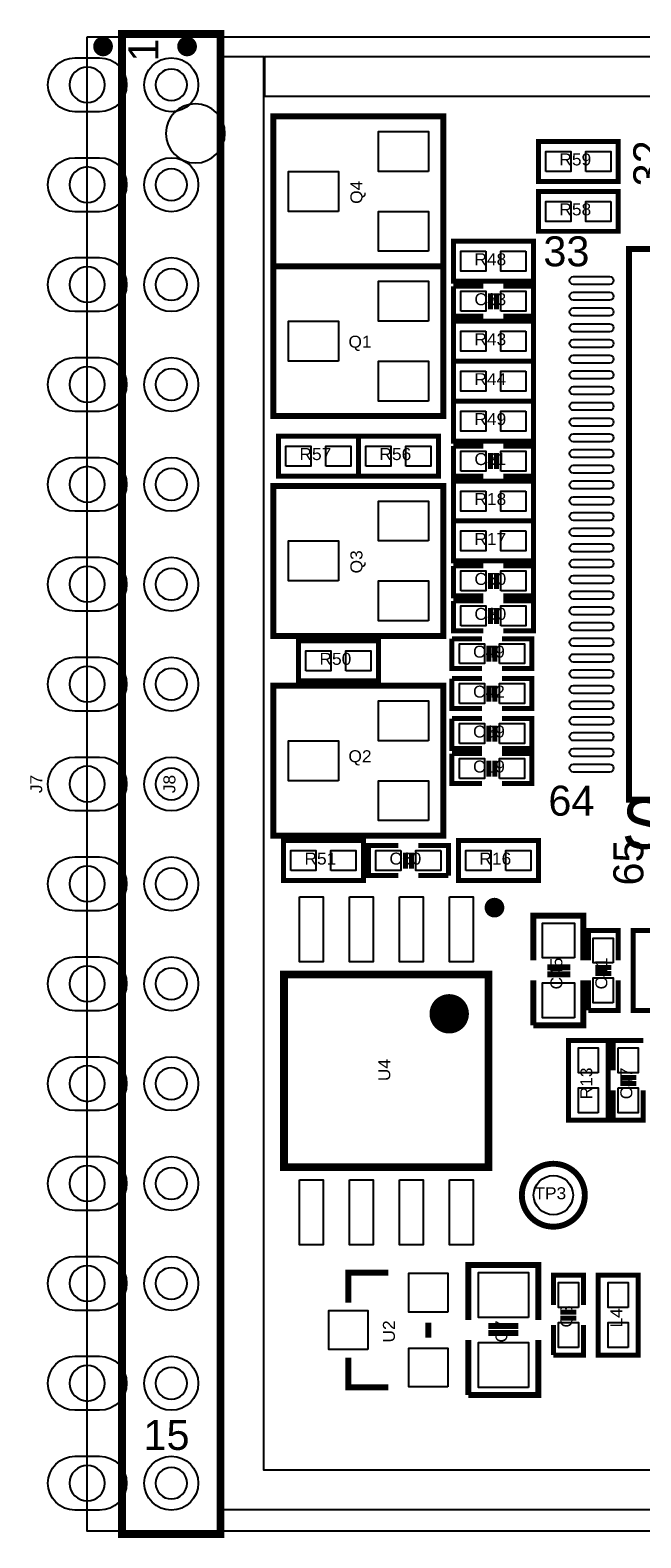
# Model space of a CAD drawing. Extents: x -7.5 to 35, y 6.4 to 44.7.
# Tile 1 of 3: x -7.5 to 8.1, y 6.4 to 44.7. Entities that reach past the tile are written whole.
import ezdxf
from ezdxf.enums import TextEntityAlignment as Align

# ---------------------------------------------------------------- set-up
doc = ezdxf.new("R2010")
doc.units = 0
for name, color, linetype in [('BG_DRILL_HOLE', 7, 'CONTINUOUS'), ('BG_OUTLINE', 7, 'CONTINUOUS'), ('PG_SILKSCREEN_TOP', 7, 'CONTINUOUS'), ('PIN_TOP', 12, 'CONTINUOUS'), ('RD_SILKSCREEN_TOP', 7, 'CONTINUOUS')]:
    doc.layers.add(name, color=color, linetype=linetype)

msp = doc.modelspace()

# ---------------------------------------------------------------- linework, layer by layer
at = {"layer": 'BG_DRILL_HOLE'}
for points in [[(-5.5499, 43.349926, 1), (-6.450076, 43.349926, 1)], [(-3.465068, 43.349926, 1), (-4.265168, 43.349926, 1)], [(-5.5499, 40.809926, 1), (-6.450076, 40.809926, 1)], [(-3.465068, 40.809926, 1), (-4.265168, 40.809926, 1)], [(-5.5499, 38.269926, 1), (-6.450076, 38.269926, 1)], [(-3.465068, 38.269926, 1), (-4.265168, 38.269926, 1)], [(-5.5499, 35.729926, 1), (-6.450076, 35.729926, 1)], [(-3.465068, 35.729926, 1), (-4.265168, 35.729926, 1)], [(-5.5499, 33.189926, 1), (-6.450076, 33.189926, 1)], [(-3.465068, 33.189926, 1), (-4.265168, 33.189926, 1)], [(-5.5499, 30.649926, 1), (-6.450076, 30.649926, 1)], [(-3.465068, 30.649926, 1), (-4.265168, 30.649926, 1)], [(-5.5499, 28.109926, 1), (-6.450076, 28.109926, 1)], [(-3.465068, 28.109926, 1), (-4.265168, 28.109926, 1)], [(-5.5499, 25.569926, 1), (-6.450076, 25.569926, 1)], [(-3.465068, 25.569926, 1), (-4.265168, 25.569926, 1)], [(-5.5499, 23.029926, 1), (-6.450076, 23.029926, 1)], [(-3.465068, 23.029926, 1), (-4.265168, 23.029926, 1)], [(-5.5499, 20.489926, 1), (-6.450076, 20.489926, 1)], [(-3.465068, 20.489926, 1), (-4.265168, 20.489926, 1)], [(-5.5499, 17.949926, 1), (-6.450076, 17.949926, 1)], [(-3.465068, 17.949926, 1), (-4.265168, 17.949926, 1)], [(-5.5499, 15.409926, 1), (-6.450076, 15.409926, 1)], [(-3.465068, 15.409926, 1), (-4.265168, 15.409926, 1)], [(-5.5499, 12.869926, 1), (-6.450076, 12.869926, 1)], [(-3.465068, 12.869926, 1), (-4.265168, 12.869926, 1)], [(-5.5499, 10.329926, 1), (-6.450076, 10.329926, 1)], [(-3.465068, 10.329926, 1), (-4.265168, 10.329926, 1)], [(-5.5499, 7.789926, 1), (-6.450076, 7.789926, 1)], [(-3.465068, 7.789926, 1), (-4.265168, 7.789926, 1)]]:
    msp.add_lwpolyline(points, format="xyb", close=True, dxfattribs=at)
at = {"layer": 'BG_OUTLINE'}
msp.add_lwpolyline([(-5.999988, 44.569888), (33.999932, 44.569888), (33.999932, 6.569964), (-5.999988, 6.569964), (-5.999988, 44.569888)], dxfattribs=at)
msp.add_lwpolyline([(-5.999988, 44.569888), (33.999932, 44.569888), (33.999932, 6.569964), (-5.999988, 6.569964), (-5.999988, 44.569888)], dxfattribs=at)
at = {"layer": 'PG_SILKSCREEN_TOP'}
for points, const_width in [([(-5.4737, 44.326048, 1.00004), (-5.724144, 44.325794, 0.99996), (-5.4737, 44.326048)], 0.249936), ([(-3.33883, 44.326048, 1.00004), (-3.589274, 44.325794, 0.99996), (-3.33883, 44.326048)], 0.249936), ([(4.471162, 22.425914, 1.000169), (4.221226, 22.42566, 0.999831), (4.471162, 22.425914)], 0.249936), ([(3.446272, 19.725894, 1.000164), (2.945892, 19.72564, 0.999836), (3.446272, 19.725894)], 0.500126), ([(5.842, 15.9131, -0.414214), (6.6421, 15.113, -0.414214), (5.842, 14.3129, -0.414214), (5.0419, 15.113, -0.414214), (5.842, 15.9131)], 0.150114)]:
    msp.add_lwpolyline(points, format="xyb", dxfattribs=dict(at, const_width=const_width))
for points, const_width in [([(-2.615184, 44.639992), (-2.615184, 6.49986), (-5.115052, 6.49986), (-5.115052, 44.639992), (-2.615184, 44.639992)], 0.199898), ([(3.048, 42.545), (-1.27, 42.545)], 0.1524), ([(-1.27, 42.545), (-1.27, 38.735)], 0.1524), ([(-1.27, 38.735), (3.048, 38.735), (3.048, 42.545), (-1.27, 42.545), (-1.27, 38.735)], 0.1524), ([(3.048, 38.735), (3.048, 42.545)], 0.1524), ([(5.461, 41.91), (7.493, 41.91), (7.493, 40.894), (5.461, 40.894), (5.461, 41.91)], 0.127), ([(7.493, 39.624), (5.461, 39.624), (5.461, 40.64), (7.493, 40.64), (7.493, 39.624)], 0.127), ([(5.334, 38.354), (3.302, 38.354), (3.302, 39.37), (5.334, 39.37), (5.334, 38.354)], 0.127), ([(7.761986, 39.173912), (7.761986, 25.17394), (21.761958, 25.17394), (21.761958, 39.173912), (7.761986, 39.173912)], 0.150114), ([(-1.27, 38.735), (3.048, 38.735)], 0.1524), ([(3.048, 38.735), (-1.27, 38.735)], 0.1524), ([(-1.27, 38.735), (-1.27, 34.925)], 0.1524), ([(-1.27, 34.925), (3.048, 34.925), (3.048, 38.735), (-1.27, 38.735), (-1.27, 34.925)], 0.1524), ([(3.048, 34.925), (3.048, 38.735)], 0.1524), ([(4.064, 37.465), (3.302, 37.465), (3.302, 38.227)], 0.127), ([(3.302, 38.227), (4.064, 38.227)], 0.127), ([(4.2418, 38.0492), (4.2418, 37.6428)], 0.127), ([(4.3942, 38.0492), (4.3942, 37.6428)], 0.127), ([(4.572, 38.227), (5.334, 38.227), (5.334, 37.465), (4.572, 37.465)], 0.127), ([(5.334, 36.322), (3.302, 36.322), (3.302, 37.338), (5.334, 37.338), (5.334, 36.322)], 0.127), ([(5.334, 35.306), (3.302, 35.306), (3.302, 36.322), (5.334, 36.322), (5.334, 35.306)], 0.127), ([(5.334, 34.29), (3.302, 34.29), (3.302, 35.306), (5.334, 35.306), (5.334, 34.29)], 0.127), ([(-1.27, 34.925), (3.048, 34.925)], 0.1524), ([(-1.143, 34.417), (0.889, 34.417), (0.889, 33.401), (-1.143, 33.401), (-1.143, 34.417)], 0.127), ([(0.889, 34.417), (2.921, 34.417), (2.921, 33.401), (0.889, 33.401), (0.889, 34.417)], 0.127), ([(4.064, 33.401), (3.302, 33.401), (3.302, 34.163)], 0.127), ([(3.302, 34.163), (4.064, 34.163)], 0.127), ([(4.572, 34.163), (5.334, 34.163), (5.334, 33.401), (4.572, 33.401)], 0.127), ([(4.2418, 33.9852), (4.2418, 33.5788)], 0.127), ([(4.3942, 33.9852), (4.3942, 33.5788)], 0.127), ([(3.048, 33.147), (-1.27, 33.147)], 0.1524), ([(-1.27, 33.147), (-1.27, 29.337)], 0.1524), ([(-1.27, 29.337), (3.048, 29.337), (3.048, 33.147), (-1.27, 33.147), (-1.27, 29.337)], 0.1524), ([(3.048, 29.337), (3.048, 33.147)], 0.1524), ([(5.334, 32.258), (3.302, 32.258), (3.302, 33.274), (5.334, 33.274), (5.334, 32.258)], 0.127), ([(5.334, 31.242), (3.302, 31.242), (3.302, 32.258), (5.334, 32.258), (5.334, 31.242)], 0.127), ([(4.064, 30.353), (3.302, 30.353), (3.302, 31.115)], 0.127), ([(3.302, 31.115), (4.064, 31.115)], 0.127), ([(4.572, 31.115), (5.334, 31.115), (5.334, 30.353), (4.572, 30.353)], 0.127), ([(4.2418, 30.9372), (4.2418, 30.5308)], 0.127), ([(4.3942, 30.9372), (4.3942, 30.5308)], 0.127), ([(4.064, 29.464), (3.302, 29.464), (3.302, 30.226)], 0.127), ([(3.302, 30.226), (4.064, 30.226)], 0.127), ([(4.572, 30.226), (5.334, 30.226), (5.334, 29.464), (4.572, 29.464)], 0.127), ([(4.2418, 30.0482), (4.2418, 29.6418)], 0.127), ([(4.3942, 30.0482), (4.3942, 29.6418)], 0.127), ([(-1.27, 29.337), (3.048, 29.337)], 0.1524), ([(-0.635, 29.21), (1.397, 29.21), (1.397, 28.194), (-0.635, 28.194), (-0.635, 29.21)], 0.127), ([(4.028948, 28.503118), (3.266948, 28.503118), (3.266948, 29.265118)], 0.127), ([(3.266948, 29.265118), (4.028948, 29.265118)], 0.127), ([(4.206748, 29.087318), (4.206748, 28.680918)], 0.127), ([(4.359148, 29.087318), (4.359148, 28.680918)], 0.127), ([(4.536948, 29.265118), (5.298948, 29.265118), (5.298948, 28.503118), (4.536948, 28.503118)], 0.127), ([(3.048, 28.067), (-1.27, 28.067)], 0.1524), ([(-1.27, 28.067), (-1.27, 24.257)], 0.1524), ([(-1.27, 24.257), (3.048, 24.257), (3.048, 28.067), (-1.27, 28.067), (-1.27, 24.257)], 0.1524), ([(3.048, 24.257), (3.048, 28.067)], 0.1524), ([(4.028948, 27.487118), (3.266948, 27.487118), (3.266948, 28.249118)], 0.127), ([(3.266948, 28.249118), (4.028948, 28.249118)], 0.127), ([(4.206748, 28.071318), (4.206748, 27.664918)], 0.127), ([(4.359148, 28.071318), (4.359148, 27.664918)], 0.127), ([(4.536948, 28.249118), (5.298948, 28.249118), (5.298948, 27.487118), (4.536948, 27.487118)], 0.127), ([(4.028948, 26.471118), (3.266948, 26.471118), (3.266948, 27.233118)], 0.127), ([(3.266948, 27.233118), (4.028948, 27.233118)], 0.127), ([(4.536948, 27.233118), (5.298948, 27.233118), (5.298948, 26.471118), (4.536948, 26.471118)], 0.127), ([(4.206748, 27.055318), (4.206748, 26.648918)], 0.127), ([(4.359148, 27.055318), (4.359148, 26.648918)], 0.127), ([(4.028948, 25.582118), (3.266948, 25.582118), (3.266948, 26.344118)], 0.127), ([(3.266948, 26.344118), (4.028948, 26.344118)], 0.127), ([(4.206748, 26.166318), (4.206748, 25.759918)], 0.127), ([(4.359148, 26.166318), (4.359148, 25.759918)], 0.127), ([(4.536948, 26.344118), (5.298948, 26.344118), (5.298948, 25.582118), (4.536948, 25.582118)], 0.127), ([(-1.27, 24.257), (3.048, 24.257)], 0.1524), ([(-1.016, 24.13), (1.016, 24.13), (1.016, 23.114), (-1.016, 23.114), (-1.016, 24.13)], 0.127), ([(3.429, 24.13), (5.461, 24.13), (5.461, 23.114), (3.429, 23.114), (3.429, 24.13)], 0.127), ([(1.905, 23.241), (1.143, 23.241), (1.143, 24.003), (1.905, 24.003)], 0.127), ([(2.0828, 23.4188), (2.0828, 23.8252)], 0.127), ([(2.2352, 23.4188), (2.2352, 23.8252)], 0.127), ([(2.413, 24.003), (3.175, 24.003), (3.175, 23.241)], 0.127), ([(3.175, 23.241), (2.413, 23.241)], 0.127), ([(5.334, 21.082), (5.334, 22.225), (6.604, 22.225), (6.604, 21.082)], 0.1524), ([(6.731, 21.082), (6.731, 21.844), (7.493, 21.844), (7.493, 21.082)], 0.127), ([(8.89, 21.844), (8.89, 19.812), (7.874, 19.812), (7.874, 21.844), (8.89, 21.844)], 0.127), ([(-1.003808, 20.725892), (4.19608, 20.725892), (4.19608, 15.825724), (-1.003808, 15.825724), (-1.003808, 20.725892)], 0.199898), ([(5.6896, 20.9042), (6.2738, 20.9042)], 0.1524), ([(5.6896, 20.7264), (6.2738, 20.7264)], 0.1524), ([(6.9088, 20.9042), (7.3152, 20.9042)], 0.127), ([(6.9088, 20.7518), (7.3152, 20.7518)], 0.127), ([(6.604, 20.574), (6.604, 19.431), (5.334, 19.431)], 0.1524), ([(5.334, 19.431), (5.334, 20.574)], 0.1524), ([(7.493, 20.574), (7.493, 19.812), (6.731, 19.812)], 0.127), ([(6.731, 19.812), (6.731, 20.574)], 0.127), ([(6.223, 17.018), (6.223, 19.05), (7.239, 19.05), (7.239, 17.018), (6.223, 17.018)], 0.127), ([(7.366, 18.288), (7.366, 19.05), (8.128, 19.05)], 0.127), ([(7.9502, 18.1102), (7.5438, 18.1102)], 0.127), ([(7.9502, 17.9578), (7.5438, 17.9578)], 0.127), ([(8.128, 17.78), (8.128, 17.018), (7.366, 17.018), (7.366, 17.78)], 0.127), ([(0.635, 12.3825), (0.635, 13.1445), (1.651, 13.1445)], 0.1524), ([(3.683, 11.938), (3.683, 13.335), (3.81, 13.335), (5.461, 13.335), (5.461, 11.938)], 0.1524), ([(5.842, 12.319), (5.842, 13.081), (6.604, 13.081), (6.604, 12.319)], 0.127), ([(6.985, 11.049), (6.985, 13.081), (8.001, 13.081), (8.001, 11.049), (6.985, 11.049)], 0.127), ([(2.667, 11.4935), (2.667, 11.8745)], 0.1524), ([(6.0198, 12.1412), (6.4262, 12.1412)], 0.127), ([(6.0198, 11.9888), (6.4262, 11.9888)], 0.127), ([(3.683, 10.033), (3.683, 11.43)], 0.1524), ([(5.461, 11.43), (5.461, 10.033), (3.683, 10.033)], 0.1524), ([(4.191, 11.7856), (4.953, 11.7856)], 0.1524), ([(4.191, 11.6078), (4.953, 11.6078)], 0.1524), ([(6.604, 11.811), (6.604, 11.049), (5.842, 11.049)], 0.127), ([(5.842, 11.049), (5.842, 11.811)], 0.127), ([(0.635, 10.9855), (0.635, 10.2235), (1.651, 10.2235)], 0.1524)]:
    msp.add_lwpolyline(points, dxfattribs=dict(at, const_width=const_width))
msp.add_lwpolyline([(-2.501138, 42.1132, 1), (-4.001262, 42.1132, 1)], format="xyb", close=True, dxfattribs=at)
at = {"layer": 'PIN_TOP'}
for points in [[(-5.68579, 42.664126), (-6.314186, 42.664126, -1), (-6.314186, 44.035726), (-5.68579, 44.035726, -1)], [(-5.68579, 40.124126), (-6.314186, 40.124126, -1), (-6.314186, 41.495726), (-5.68579, 41.495726, -1)], [(-5.68579, 37.584126), (-6.314186, 37.584126, -1), (-6.314186, 38.955726), (-5.68579, 38.955726, -1)], [(7.269226, 38.272212), (6.354826, 38.272212, -1), (6.354826, 38.475412), (7.269226, 38.475412, -1)], [(7.269226, 37.872416), (6.354826, 37.872416, -1), (6.354826, 38.075616), (7.269226, 38.075616, -1)], [(7.269226, 37.472366), (6.354826, 37.472366, -1), (6.354826, 37.675566), (7.269226, 37.675566, -1)], [(7.269226, 37.072316), (6.354826, 37.072316, -1), (6.354826, 37.275516), (7.269226, 37.275516, -1)], [(7.269226, 36.672266), (6.354826, 36.672266, -1), (6.354826, 36.875466), (7.269226, 36.875466, -1)], [(7.269226, 36.272216), (6.354826, 36.272216, -1), (6.354826, 36.475416), (7.269226, 36.475416, -1)], [(-5.68579, 35.044126), (-6.314186, 35.044126, -1), (-6.314186, 36.415726), (-5.68579, 36.415726, -1)], [(7.269226, 35.87242), (6.354826, 35.87242, -1), (6.354826, 36.07562), (7.269226, 36.07562, -1)], [(7.269226, 35.47237), (6.354826, 35.47237, -1), (6.354826, 35.67557), (7.269226, 35.67557, -1)], [(7.269226, 35.07232), (6.354826, 35.07232, -1), (6.354826, 35.27552), (7.269226, 35.27552, -1)], [(7.269226, 34.67227), (6.354826, 34.67227, -1), (6.354826, 34.87547), (7.269226, 34.87547, -1)], [(7.269226, 34.27222), (6.354826, 34.27222, -1), (6.354826, 34.47542), (7.269226, 34.47542, -1)], [(-5.68579, 32.504126), (-6.314186, 32.504126, -1), (-6.314186, 33.875726), (-5.68579, 33.875726, -1)], [(7.269226, 33.872424), (6.354826, 33.872424, -1), (6.354826, 34.075624), (7.269226, 34.075624, -1)], [(7.269226, 33.472374), (6.354826, 33.472374, -1), (6.354826, 33.675574), (7.269226, 33.675574, -1)], [(7.269226, 33.072324), (6.354826, 33.072324, -1), (6.354826, 33.275524), (7.269226, 33.275524, -1)], [(7.269226, 32.672274), (6.354826, 32.672274, -1), (6.354826, 32.875474), (7.269226, 32.875474, -1)], [(7.269226, 32.272224), (6.354826, 32.272224, -1), (6.354826, 32.475424), (7.269226, 32.475424, -1)], [(7.269226, 31.872428), (6.354826, 31.872428, -1), (6.354826, 32.075628), (7.269226, 32.075628, -1)], [(7.269226, 31.472378), (6.354826, 31.472378, -1), (6.354826, 31.675578), (7.269226, 31.675578, -1)], [(-5.68579, 29.964126), (-6.314186, 29.964126, -1), (-6.314186, 31.335726), (-5.68579, 31.335726, -1)], [(7.269226, 31.072328), (6.354826, 31.072328, -1), (6.354826, 31.275528), (7.269226, 31.275528, -1)], [(7.269226, 30.672278), (6.354826, 30.672278, -1), (6.354826, 30.875478), (7.269226, 30.875478, -1)], [(7.269226, 30.272228), (6.354826, 30.272228, -1), (6.354826, 30.475428), (7.269226, 30.475428, -1)], [(7.269226, 29.872432), (6.354826, 29.872432, -1), (6.354826, 30.075632), (7.269226, 30.075632, -1)], [(7.269226, 29.472382), (6.354826, 29.472382, -1), (6.354826, 29.675582), (7.269226, 29.675582, -1)], [(7.269226, 29.072332), (6.354826, 29.072332, -1), (6.354826, 29.275532), (7.269226, 29.275532, -1)], [(-5.68579, 27.424126), (-6.314186, 27.424126, -1), (-6.314186, 28.795726), (-5.68579, 28.795726, -1)], [(7.269226, 28.672282), (6.354826, 28.672282, -1), (6.354826, 28.875482), (7.269226, 28.875482, -1)], [(7.269226, 28.272232), (6.354826, 28.272232, -1), (6.354826, 28.475432), (7.269226, 28.475432, -1)], [(7.269226, 27.872436), (6.354826, 27.872436, -1), (6.354826, 28.075636), (7.269226, 28.075636, -1)], [(7.269226, 27.472386), (6.354826, 27.472386, -1), (6.354826, 27.675586), (7.269226, 27.675586, -1)], [(7.269226, 27.072336), (6.354826, 27.072336, -1), (6.354826, 27.275536), (7.269226, 27.275536, -1)], [(7.269226, 26.672286), (6.354826, 26.672286, -1), (6.354826, 26.875486), (7.269226, 26.875486, -1)], [(7.269226, 26.272236), (6.354826, 26.272236, -1), (6.354826, 26.475436), (7.269226, 26.475436, -1)], [(-5.68579, 24.884126), (-6.314186, 24.884126, -1), (-6.314186, 26.255726), (-5.68579, 26.255726, -1)], [(7.269226, 25.87244), (6.354826, 25.87244, -1), (6.354826, 26.07564), (7.269226, 26.07564, -1)], [(-5.68579, 22.344126), (-6.314186, 22.344126, -1), (-6.314186, 23.715726), (-5.68579, 23.715726, -1)], [(-5.68579, 19.804126), (-6.314186, 19.804126, -1), (-6.314186, 21.175726), (-5.68579, 21.175726, -1)], [(-5.68579, 17.264126), (-6.314186, 17.264126, -1), (-6.314186, 18.635726), (-5.68579, 18.635726, -1)], [(-5.68579, 14.724126), (-6.314186, 14.724126, -1), (-6.314186, 16.095726), (-5.68579, 16.095726, -1)], [(-5.68579, 12.184126), (-6.314186, 12.184126, -1), (-6.314186, 13.555726), (-5.68579, 13.555726, -1)], [(-5.68579, 9.644126), (-6.314186, 9.644126, -1), (-6.314186, 11.015726), (-5.68579, 11.015726, -1)], [(-5.68579, 7.104126), (-6.314186, 7.104126, -1), (-6.314186, 8.475726), (-5.68579, 8.475726, -1)]]:
    msp.add_lwpolyline(points, format="xyb", close=True, dxfattribs=at)
for points in [[(-2.54, 7.112), (-2.54, 44.069), (-1.524, 44.069), (-1.524, 8.128), (29.464, 8.128), (29.464, 43.053), (-1.48717, 43.053), (-1.48717, 44.069), (30.48, 44.069), (30.48, 7.112)], [(2.667, 41.148), (1.397, 41.148), (1.397, 42.164), (2.667, 42.164)], [(5.6515, 41.148), (5.6515, 41.656), (6.2865, 41.656), (6.2865, 41.148)], [(6.6675, 41.148), (6.6675, 41.656), (7.3025, 41.656), (7.3025, 41.148)], [(0.381, 40.132), (-0.889, 40.132), (-0.889, 41.148), (0.381, 41.148)], [(6.2865, 40.386), (6.2865, 39.878), (5.6515, 39.878), (5.6515, 40.386)], [(7.3025, 40.386), (7.3025, 39.878), (6.6675, 39.878), (6.6675, 40.386)], [(2.667, 39.116), (1.397, 39.116), (1.397, 40.132), (2.667, 40.132)], [(4.1275, 39.116), (4.1275, 38.608), (3.4925, 38.608), (3.4925, 39.116)], [(5.1435, 39.116), (5.1435, 38.608), (4.5085, 38.608), (4.5085, 39.116)], [(2.667, 37.338), (1.397, 37.338), (1.397, 38.354), (2.667, 38.354)], [(3.4925, 37.592), (3.4925, 38.1), (4.1275, 38.1), (4.1275, 37.592)], [(4.5085, 37.592), (4.5085, 38.1), (5.1435, 38.1), (5.1435, 37.592)], [(0.381, 36.322), (-0.889, 36.322), (-0.889, 37.338), (0.381, 37.338)], [(4.1275, 37.084), (4.1275, 36.576), (3.4925, 36.576), (3.4925, 37.084)], [(5.1435, 37.084), (5.1435, 36.576), (4.5085, 36.576), (4.5085, 37.084)], [(2.667, 35.306), (1.397, 35.306), (1.397, 36.322), (2.667, 36.322)], [(4.1275, 36.068), (4.1275, 35.56), (3.4925, 35.56), (3.4925, 36.068)], [(5.1435, 36.068), (5.1435, 35.56), (4.5085, 35.56), (4.5085, 36.068)], [(4.1275, 35.052), (4.1275, 34.544), (3.4925, 34.544), (3.4925, 35.052)], [(5.1435, 35.052), (5.1435, 34.544), (4.5085, 34.544), (4.5085, 35.052)], [(-0.9525, 33.655), (-0.9525, 34.163), (-0.3175, 34.163), (-0.3175, 33.655)], [(0.0635, 33.655), (0.0635, 34.163), (0.6985, 34.163), (0.6985, 33.655)], [(1.0795, 33.655), (1.0795, 34.163), (1.7145, 34.163), (1.7145, 33.655)], [(2.0955, 33.655), (2.0955, 34.163), (2.7305, 34.163), (2.7305, 33.655)], [(3.4925, 33.528), (3.4925, 34.036), (4.1275, 34.036), (4.1275, 33.528)], [(4.5085, 33.528), (4.5085, 34.036), (5.1435, 34.036), (5.1435, 33.528)], [(4.1275, 33.02), (4.1275, 32.512), (3.4925, 32.512), (3.4925, 33.02)], [(5.1435, 33.02), (5.1435, 32.512), (4.5085, 32.512), (4.5085, 33.02)], [(2.667, 31.75), (1.397, 31.75), (1.397, 32.766), (2.667, 32.766)], [(4.1275, 32.004), (4.1275, 31.496), (3.4925, 31.496), (3.4925, 32.004)], [(5.1435, 32.004), (5.1435, 31.496), (4.5085, 31.496), (4.5085, 32.004)], [(0.381, 30.734), (-0.889, 30.734), (-0.889, 31.75), (0.381, 31.75)], [(2.667, 29.718), (1.397, 29.718), (1.397, 30.734), (2.667, 30.734)], [(3.4925, 30.48), (3.4925, 30.988), (4.1275, 30.988), (4.1275, 30.48)], [(4.5085, 30.48), (4.5085, 30.988), (5.1435, 30.988), (5.1435, 30.48)], [(3.4925, 29.591), (3.4925, 30.099), (4.1275, 30.099), (4.1275, 29.591)], [(4.5085, 29.591), (4.5085, 30.099), (5.1435, 30.099), (5.1435, 29.591)], [(-0.4445, 28.448), (-0.4445, 28.956), (0.1905, 28.956), (0.1905, 28.448)], [(0.5715, 28.448), (0.5715, 28.956), (1.2065, 28.956), (1.2065, 28.448)], [(3.457448, 28.630118), (3.457448, 29.138118), (4.092448, 29.138118), (4.092448, 28.630118)], [(4.473448, 28.630118), (4.473448, 29.138118), (5.108448, 29.138118), (5.108448, 28.630118)], [(3.457448, 27.614118), (3.457448, 28.122118), (4.092448, 28.122118), (4.092448, 27.614118)], [(4.473448, 27.614118), (4.473448, 28.122118), (5.108448, 28.122118), (5.108448, 27.614118)], [(2.667, 26.67), (1.397, 26.67), (1.397, 27.686), (2.667, 27.686)], [(3.457448, 26.598118), (3.457448, 27.106118), (4.092448, 27.106118), (4.092448, 26.598118)], [(4.473448, 26.598118), (4.473448, 27.106118), (5.108448, 27.106118), (5.108448, 26.598118)], [(0.381, 25.654), (-0.889, 25.654), (-0.889, 26.67), (0.381, 26.67)], [(3.457448, 25.709118), (3.457448, 26.217118), (4.092448, 26.217118), (4.092448, 25.709118)], [(4.473448, 25.709118), (4.473448, 26.217118), (5.108448, 26.217118), (5.108448, 25.709118)], [(2.667, 24.638), (1.397, 24.638), (1.397, 25.654), (2.667, 25.654)], [(-0.8255, 23.368), (-0.8255, 23.876), (-0.1905, 23.876), (-0.1905, 23.368)], [(0.1905, 23.368), (0.1905, 23.876), (0.8255, 23.876), (0.8255, 23.368)], [(1.9685, 23.876), (1.9685, 23.368), (1.3335, 23.368), (1.3335, 23.876)], [(2.9845, 23.876), (2.9845, 23.368), (2.3495, 23.368), (2.3495, 23.876)], [(3.6195, 23.368), (3.6195, 23.876), (4.2545, 23.876), (4.2545, 23.368)], [(4.6355, 23.368), (4.6355, 23.876), (5.2705, 23.876), (5.2705, 23.368)], [(-0.608838, 22.700742), (-0.00889, 22.700742), (-0.00889, 21.050758), (-0.608838, 21.050758)], [(0.661162, 22.700742), (1.26111, 22.700742), (1.26111, 21.050758), (0.661162, 21.050758)], [(1.931162, 22.700742), (2.53111, 22.700742), (2.53111, 21.050758), (1.931162, 21.050758)], [(3.201162, 22.700742), (3.80111, 22.700742), (3.80111, 21.050758), (3.201162, 21.050758)], [(6.3754, 21.1455), (5.5626, 21.1455), (5.5626, 22.0345), (6.3754, 22.0345)], [(7.366, 21.0185), (6.858, 21.0185), (6.858, 21.6535), (7.366, 21.6535)], [(6.3754, 19.6215), (5.5626, 19.6215), (5.5626, 20.5105), (6.3754, 20.5105)], [(7.366, 20.0025), (6.858, 20.0025), (6.858, 20.6375), (7.366, 20.6375)], [(6.985, 18.2245), (6.477, 18.2245), (6.477, 18.8595), (6.985, 18.8595)], [(7.493, 18.8595), (8.001, 18.8595), (8.001, 18.2245), (7.493, 18.2245)], [(6.985, 17.2085), (6.477, 17.2085), (6.477, 17.8435), (6.985, 17.8435)], [(7.493, 17.8435), (8.001, 17.8435), (8.001, 17.2085), (7.493, 17.2085)], [(-0.608838, 15.500858), (-0.00889, 15.500858), (-0.00889, 13.850874), (-0.608838, 13.850874)], [(0.661162, 15.500858), (1.26111, 15.500858), (1.26111, 13.850874), (0.661162, 13.850874)], [(1.931162, 15.500858), (2.53111, 15.500858), (2.53111, 13.850874), (1.931162, 13.850874)], [(3.201162, 15.500858), (3.80111, 15.500858), (3.80111, 13.850874), (3.201162, 13.850874)], [(3.162554, 12.140946), (2.171446, 12.140946), (2.171446, 13.132054), (3.162554, 13.132054)], [(5.207, 12.0015), (3.937, 12.0015), (3.937, 13.1445), (5.207, 13.1445)], [(6.477, 12.2555), (5.969, 12.2555), (5.969, 12.8905), (6.477, 12.8905)], [(7.747, 12.2555), (7.239, 12.2555), (7.239, 12.8905), (7.747, 12.8905)], [(1.130554, 11.188446), (0.139446, 11.188446), (0.139446, 12.179554), (1.130554, 12.179554)], [(6.477, 11.2395), (5.969, 11.2395), (5.969, 11.8745), (6.477, 11.8745)], [(7.747, 11.2395), (7.239, 11.2395), (7.239, 11.8745), (7.747, 11.8745)], [(3.162554, 10.235946), (2.171446, 10.235946), (2.171446, 11.227054), (3.162554, 11.227054)], [(5.207, 10.2235), (3.937, 10.2235), (3.937, 11.3665), (5.207, 11.3665)]]:
    msp.add_lwpolyline(points, close=True, dxfattribs=at)
for centre, radius in [((-3.865118, 43.349926), 0.6858), ((-3.865118, 40.809926), 0.6858), ((-3.865118, 38.269926), 0.6858), ((-3.865118, 35.729926), 0.6858), ((-3.865118, 33.189926), 0.6858), ((-3.865118, 30.649926), 0.6858), ((-3.865118, 28.109926), 0.6858), ((-3.865118, 25.569926), 0.6858), ((-3.865118, 23.029926), 0.6858), ((-3.865118, 20.489926), 0.6858), ((-3.865118, 17.949926), 0.6858), ((-3.865118, 15.409926), 0.6858), ((5.842, 15.113), 0.499999), ((-3.865118, 12.869926), 0.6858), ((-3.865118, 10.329926), 0.6858), ((-3.865118, 7.789926), 0.6858)]:
    msp.add_circle(centre, radius, dxfattribs=at)

# ---------------------------------------------------------------- texts
at = {"layer": 'PG_SILKSCREEN_TOP', "width": 1.033333}
for s, p in [('1', (-4.191, 43.942)), ('32', (8.636, 40.767)), ('65', (8.128, 22.987))]:
    msp.add_text(s, height=0.762, rotation=90, dxfattribs=at).set_placement(p)
for s, p in [('33', (5.588, 38.735)), ('64', (5.715, 24.765)), ('15', (-4.572, 8.636))]:
    msp.add_text(s, height=0.762, dxfattribs=at).set_placement(p)
at = {"layer": 'RD_SILKSCREEN_TOP', "width": 1.083333}
for s, p in [('R59', (5.9944, 41.3004)), ('R58', (5.9944, 40.0304)), ('R48', (3.8354, 38.7604)), ('C33', (3.8354, 37.7444)), ('Q1', (0.635, 36.6649)), ('R43', (3.8354, 36.7284)), ('R44', (3.8354, 35.7124)), ('R49', (3.8354, 34.6964)), ('R57', (-0.6096, 33.8074)), ('R56', (1.4224, 33.8074)), ('C31', (3.8354, 33.6804)), ('R18', (3.8354, 32.6644)), ('R17', (3.8354, 31.6484)), ('C50', (3.8354, 30.6324)), ('C30', (3.8354, 29.7434)), ('R50', (-0.1016, 28.6004)), ('C49', (3.800348, 28.782518)), ('C42', (3.800348, 27.766518)), ('C39', (3.800348, 26.750518)), ('Q2', (0.635, 26.1239)), ('C19', (3.800348, 25.861518)), ('R51', (-0.4826, 23.5204)), ('C60', (1.6764, 23.5204)), ('R16', (3.9624, 23.5204)), ('TP3', (5.3594, 15.0114))]:
    msp.add_text(s, height=0.3048, dxfattribs=at).set_placement(p)
for s, p in [('Q4', (0.9906, 40.3225)), ('Q3', (0.9906, 30.9245)), ('C45', (6.0706, 20.3454)), ('C41', (7.2136, 20.3454)), ('U4', (1.697736, 18.013172)), ('R13', (6.8326, 17.5514)), ('C47', (7.8486, 17.5514)), ('U2', (1.8161, 11.3665)), ('C8', (6.3246, 11.7475)), ('L4', (7.5946, 11.7475)), ('C7', (4.6736, 11.3665))]:
    msp.add_text(s, height=0.3048, rotation=90, dxfattribs=at).set_placement(p)
for s, p in [('J7', (-7.145274, 25.569926)), ('J8', (-3.76047, 25.569926))]:
    msp.add_text(s, height=0.3048, rotation=90, dxfattribs=at).set_placement(p, align=Align.CENTER)
at = {"layer": 'RD_SILKSCREEN_TOP', "width": 1.0196}
msp.add_text('S1', height=1.27, dxfattribs=at).set_placement((8.636, 23.927562), align=Align.CENTER)

doc.saveas('drawing.dxf')
